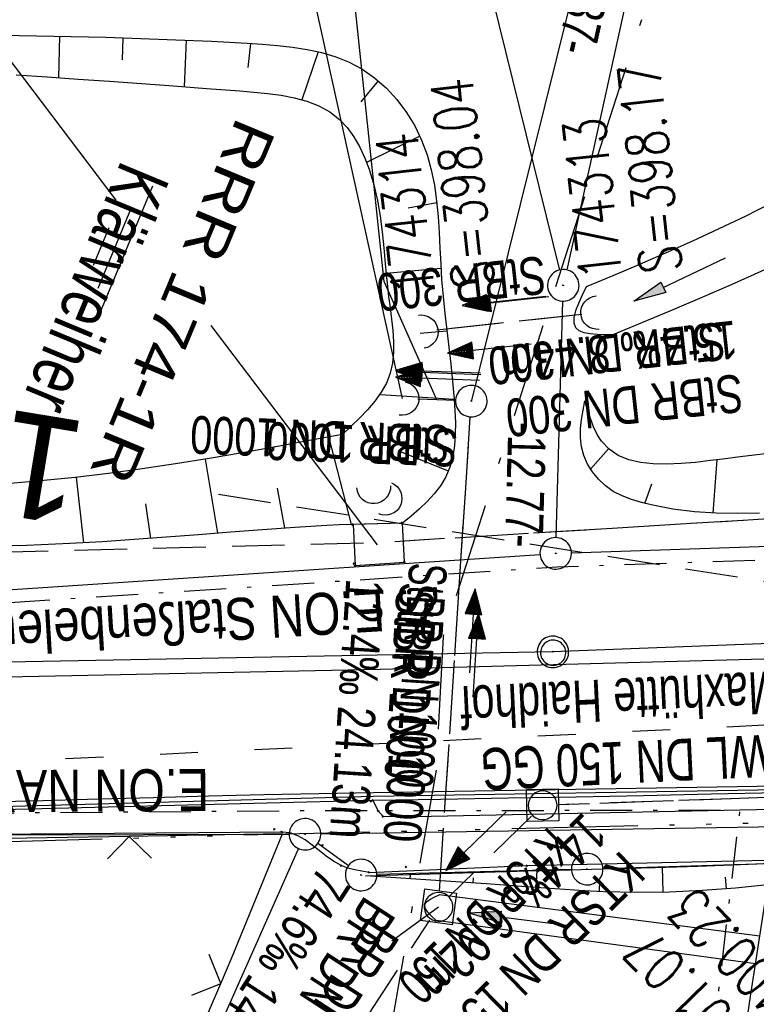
# Model space of a CAD drawing. Extents: x 508338 to 508887, y 451697 to 452490.
# Tile 10 of 37: x 508466 to 508501, y 451820 to 451867. Entities that reach past the tile are written whole.
import ezdxf
from ezdxf.enums import TextEntityAlignment as Align

# ---------------------------------------------------------------- set-up
doc = ezdxf.new("R2010")
doc.units = 0
doc.header["$LTSCALE"] = 10
doc.header["$MEASUREMENT"] = 0
for name, pattern in [('ACAD_ISO03W100', [30, 12, -18]), ('ACAD_ISO14W100', [25.5, 12, -3, 0.5, -3, 0.5, -3, 0.5, -3]), ('ACAD_ISO16W100', [73, 15, -6.5, 15, -6.5, 15, -7, 1, -7]), ('AUSGEZOGEN', [0]), ('LT00', [0]), ('LT01', [0.2, 0.1, -0.1]), ('LT08', [0.42, 0.2, -0.1, 0.02, -0.1]), ('LT12', [0.4, 0.3, -0.1]), ('LT17', [0.15, 0.1, -0.05]), ('STRICHLINIE2', [0.375, 0.25, -0.125])]:
    doc.linetypes.add(name, pattern=pattern)
doc.layers.get('0').update_dxf_attribs({"linetype": 'LT00'})
for name, color, linetype in [('--EK_FBR', 250, 'LT00'), ('--EK_Halt-Pfeil', 4, 'LT00'), ('--EK_Haltung', 7, 'STRICHLINIE2'), ('--EK_Haltung-Text', 140, 'LT00'), ('--EK_RRB', 181, 'LT00'), ('--EK_RRB_SYMB', 181, 'LT00'), ('--EK_Schacht-Text', 5, 'LT00'), ('--EK_ST-93-1', 30, 'LT17'), ('--EL_DFK_AB_L', 21, 'LT00'), ('--EL_DFK_AB_P', 7, 'LT00'), ('--EL_Halt-Pfeil', 4, 'LT00'), ('--EL_Haltung', 182, 'STRICHLINIE2'), ('--EL_Haltung-Text', 182, 'LT00'), ('--EL_RRB', 181, 'LT00'), ('ABSTAND', 8, 'LT00'), ('ABWASSERLTG', 24, 'LT00'), ('BAB-KABEL', 220, 'ACAD_ISO16W100'), ('DFK_AB_L', 21, 'LT00'), ('DFK_AB_P', 7, 'LT00'), ('DFK_BES-NAME', 255, 'LT00'), ('DFK_KATASTER', 250, 'LT00'), ('DFK_VERMPKT', 252, 'LT00'), ('DL', 182, 'LT12'), ('DL_PFEIL', 201, 'LT00'), ('DL_TEXT', 182, 'LT00'), ('PFEIL', 140, 'AUSGEZOGEN'), ('RRB_TEXT', 184, 'Continuous'), ('STROM_TEXT', 80, 'Continuous'), ('STROM_UNTER', 80, 'LT08'), ('STROM_UNTER_BELEUCHTUNG', 80, 'LT08'), ('TELEKOM', 210, 'ACAD_ISO14W100'), ('V120_AFBR_BAB', 250, 'LT00'), ('V120_BOESCH', 250, 'LT00'), ('V120_BOSCHUNG', 250, 'LT00'), ('V120_BR_KAPPE', 30, 'LT00'), ('V120_GEHWEG', 250, 'LT00'), ('V120_GRABEN', 250, 'LT00'), ('V120_H_BORD', 8, 'LT00'), ('V120_KA_MULD', 182, 'LT00'), ('V120_KA_PRUF', 182, 'LT00'), ('V120_MOENCH', 182, 'LT00'), ('V120_RINNE', 182, 'LT00'), ('V120_UK_DURCH', 182, 'LT00'), ('V120_Verdeckt', 253, 'LT00'), ('V120_ZAUN', 40, 'LT00'), ('WASSERLTG', 130, 'ACAD_ISO03W100'), ('WASSERLTG_TEXT', 130, 'Continuous')]:
    doc.layers.add(name, color=color, linetype=linetype)
doc.styles.add('Beschrift', font='ARIAL.TTF')
doc.styles.add('Haltungsbeschriftung', font='ARIAL.TTF', dxfattribs={"width": 0.75})
doc.styles.add('schachtbeschriftung', font='romans.shx', dxfattribs={"width": 0.75, "height": 2})
doc.styles.get("Standard").update_dxf_attribs({"font": 'ARIAL.TTF'})
doc.styles.add('UNIR-H', font='unir_h.shx', dxfattribs={"width": 0.8})
doc.styles.add('Versorgungsltg', font='ARIAL.TTF', dxfattribs={"width": 0.8, "height": 2})

# ---------------------------------------------------------------- blocks, each defined once
blk = doc.blocks.new('SYMB7010')
at = {"color": 0, "linetype": 'ByBlock'}
for points in [[(-0.031408, 0.499213), (-0.093728, 0.49134), (-0.15457, 0.475719), (-0.212975, 0.452595), (-0.268021, 0.422333), (-0.31884, 0.385411), (-0.36463, 0.342411), (-0.40467, 0.29401), (-0.438329, 0.240973), (-0.465074, 0.184136), (-0.484486, 0.124395), (-0.496256, 0.062692), (-0.5002, 0)], [(0.5002, 0), (0.496256, 0.062692), (0.484485, 0.124395), (0.465074, 0.184136), (0.438329, 0.240973), (0.40467, 0.29401), (0.36463, 0.342411), (0.31884, 0.385411), (0.268021, 0.422333), (0.212975, 0.452595), (0.15457, 0.475719), (0.093728, 0.49134), (0.031408, 0.499213), (-0.031408, 0.499213)], [(-0.5002, 0), (-0.496256, -0.062692), (-0.484486, -0.124395), (-0.465075, -0.184136), (-0.438329, -0.240973), (-0.404671, -0.29401), (-0.36463, -0.342411), (-0.31884, -0.385411), (-0.268021, -0.422333), (-0.212975, -0.452595), (-0.154571, -0.475719), (-0.093728, -0.49134), (-0.031408, -0.499213), (0.031408, -0.499213)], [(0.031408, -0.499213), (0.093728, -0.491341), (0.15457, -0.475719), (0.212975, -0.452595), (0.268021, -0.422333), (0.31884, -0.385411), (0.36463, -0.342411), (0.404671, -0.294011), (0.438329, -0.240974), (0.465075, -0.184136), (0.484486, -0.124395), (0.496256, -0.062692), (0.500201, 0)]]:
    blk.add_lwpolyline(points, dxfattribs=at)
blk = doc.blocks.new('SYMB0003')
at = {"color": 0, "linetype": 'ByBlock'}
for p, q in [((-0.015712, 0), (0.010166, 0.012015)), ((0, -0.021257), (-0.015712, 0)), ((0.010166, 0.012015), (0, -0.021257))]:
    blk.add_line(p, q, dxfattribs=at)
for points in [[(-0.031395, 0.499013), (-0.093691, 0.491144), (-0.154509, 0.475528), (-0.21289, 0.452414), (-0.267913, 0.422164), (-0.318712, 0.385257), (-0.364484, 0.342274), (-0.404509, 0.293893), (-0.438154, 0.240877), (-0.464888, 0.184062), (-0.484292, 0.124345), (-0.496058, 0.062667), (-0.5, 0)], [(0.5, 0), (0.496057, 0.062667), (0.484292, 0.124345), (0.464888, 0.184062), (0.438153, 0.240877), (0.404509, 0.293893), (0.364484, 0.342274), (0.318712, 0.385257), (0.267913, 0.422164), (0.21289, 0.452414), (0.154509, 0.475528), (0.093691, 0.491144), (0.031395, 0.499013), (-0.031395, 0.499013)], [(-0.5, 0), (-0.496058, -0.062667), (-0.484292, -0.124345), (-0.464888, -0.184062), (-0.438154, -0.240877), (-0.404509, -0.293893), (-0.364485, -0.342274), (-0.318712, -0.385257), (-0.267914, -0.422164), (-0.21289, -0.452414), (-0.154509, -0.475529), (-0.093691, -0.491144), (-0.031395, -0.499014), (0.031395, -0.499014)], [(0.031395, -0.499014), (0.093691, -0.491144), (0.154509, -0.475529), (0.21289, -0.452414), (0.267914, -0.422164), (0.318712, -0.385257), (0.364485, -0.342274), (0.404509, -0.293893), (0.438154, -0.240877), (0.464889, -0.184062), (0.484292, -0.124345), (0.496058, -0.062667), (0.5, 0)]]:
    blk.add_lwpolyline(points, dxfattribs=at)
blk = doc.blocks.new('SYMB0011')
at = {"color": 0, "linetype": 'ByBlock'}
for p, q in [((0.5, 0), (-0.5, 0)), ((0, 0.5), (0, -0.5))]:
    blk.add_line(p, q, dxfattribs=at)
blk = doc.blocks.new('SYMB0024')
at = {"color": 0, "linetype": 'ByBlock'}
for p, q in [((-0.5, 0.5), (0, 0)), ((0, 0), (0.5, 0.5))]:
    blk.add_line(p, q, dxfattribs=at)
blk = doc.blocks.new('Pfreil3')
at = {"layer": 'PFEIL'}
blk.add_hatch(color=256, dxfattribs=at).paths.add_polyline_path([(-1.549, 0.273), (-1.549, -0.273), (0, 0)])
for p, q in [((-1.549, 0), (-4.831, 0)), ((-1.549, -0.273), (-1.549, 0.273)), ((-1.549, 0.273), (0, 0)), ((0, 0), (-1.549, -0.273))]:
    blk.add_line(p, q, dxfattribs=at)
blk = doc.blocks.new('SYMB1107')
at = {"color": 0, "linetype": 'ByBlock'}
for points in [[(-0.2, 0), (-0.196157, 0.039018), (-0.184776, 0.076537), (-0.166294, 0.111114), (-0.141421, 0.141421), (-0.111114, 0.166294), (-0.076537, 0.184776), (-0.039018, 0.196157), (0, 0.2)], [(0, 0.2), (0.039018, 0.196157), (0.076537, 0.184776), (0.111114, 0.166294), (0.141421, 0.141421), (0.166294, 0.111114), (0.184776, 0.076537), (0.196157, 0.039018), (0.2, 0)]]:
    blk.add_lwpolyline(points, dxfattribs=at)
blk = doc.blocks.new('SYMB1210')
at = {"color": 0, "linetype": 'ByBlock'}
blk.add_line((0.018815, -0.179014), (0.055623, -0.17119), dxfattribs=at)
for points in [[(-0.2, -0.2), (-0.2, 0.2), (0.2, 0.2), (0.2, -0.2), (-0.2, -0.2)], [(0.018815, 0.179014), (-0.018815, 0.179014), (-0.055623, 0.17119), (-0.09, 0.155885), (-0.120444, 0.133766), (-0.145623, 0.105801), (-0.164438, 0.073213), (-0.176067, 0.037424), (-0.18, 0)], [(0.18, 0), (0.176067, 0.037424), (0.164438, 0.073213), (0.145623, 0.105801), (0.120444, 0.133766), (0.09, 0.155885), (0.055623, 0.17119), (0.018815, 0.179014)], [(-0.18, 0), (-0.176067, -0.037424), (-0.164438, -0.073213), (-0.145623, -0.105801), (-0.120444, -0.133766), (-0.09, -0.155885), (-0.055623, -0.17119), (-0.018815, -0.179014), (0.018815, -0.179014)], [(0.055623, -0.17119), (0.09, -0.155885), (0.120444, -0.133766), (0.145623, -0.105801), (0.164438, -0.073213), (0.176067, -0.037424), (0.18, 0)]]:
    blk.add_lwpolyline(points, dxfattribs=at)
blk = doc.blocks.new('WASSER2')
at = {"layer": '--EK_RRB_SYMB'}
for p, q in [((-0.3349, 0), (0.3349, 0)), ((-0.1913, -0.0543), (0.2151, -0.0543)), ((-0.071, -0.1164), (0.123, -0.1164))]:
    blk.add_line(p, q, dxfattribs=at)
blk = doc.blocks.new('SYMB0070')
at = {"color": 0, "linetype": 'ByBlock'}
for p, q in [((-0.5, 0), (0.2, 0)), ((0.5, 0), (0.2, 0.1)), ((0.2, 0.1), (0.2, 0)), ((0.468, 0), (0.21, 0.086)), ((0.21, 0.086), (0.21, -0.086)), ((0.21, -0.086), (0.468, 0)), ((0.22, -0.072), (0.437, 0)), ((0.23, -0.058), (0.405, 0)), ((0.24, -0.045), (0.374, 0)), ((0.342, 0), (0.25, 0.031)), ((0.25, 0.031), (0.25, -0.031)), ((0.25, -0.031), (0.342, 0)), ((0.26, -0.017), (0.31, 0)), ((0.27, -0.003), (0.279, 0))]:
    blk.add_line(p, q, dxfattribs=at)
for points in [[(0.2, 0), (0.2, -0.1), (0.5, 0)], [(0.437, 0), (0.22, 0.072), (0.22, -0.072)], [(0.405, 0), (0.23, 0.058), (0.23, -0.058)], [(0.374, 0), (0.24, 0.045), (0.24, -0.045)], [(0.31, 0), (0.26, 0.017), (0.26, -0.017)], [(0.279, 0), (0.27, 0.003), (0.27, -0.003)]]:
    blk.add_lwpolyline(points, dxfattribs=at)

msp = doc.modelspace()

# ---------------------------------------------------------------- linework, layer by layer
at = {"layer": '--EK_FBR'}
msp.add_lwpolyline([(508352.791, 451834.907), (508370.791, 451834.032), (508390.172, 451834.14), (508409.229, 451834.639), (508427.33, 451835.063), (508446.743, 451835.559), (508464.487, 451836.035), (508483.04, 451836.415), (508503.657, 451836.976), (508534.249, 451838.159), (508549.966, 451838.849), (508571.446, 451840.146), (508590.433, 451841.407), (508611.126, 451842.973), (508632.084, 451844.681), (508651.362, 451846.333), (508665.708, 451847.708)], dxfattribs=at)
at = {"layer": '--EK_Haltung'}
for p, q in [((508492.637, 451853.307), (508485.74, 451852.557)), ((508486.623, 451849.205), (508484.833, 451849.271)), ((508485.864, 451825.849), (508487.324, 451848.429)), ((508534.01, 451845.551), (508483.735, 451842.486)), ((508482.237, 451842.422), (508429.359, 451841.051)), ((508540.966, 451831.646), (508491.518, 451829.964)), ((508490.232, 451829.415), (508486.352, 451825.625)), ((508478.403, 451813.701), (508485.407, 451824.472))]:
    msp.add_line(p, q, dxfattribs=at)
at = {"layer": '--EK_Haltung-Text', "flags": 128}
msp.add_lwpolyline([(508485.728, 451849.238), (508483.226, 451854.866), (508480.088, 451884.72), (508480.247, 451889.629), (508467.145, 451890.437)], dxfattribs=at)
at = {"layer": '--EK_RRB'}
msp.add_lwpolyline([(508465.041, 451866.599), (508466.689, 451866.569), (508468.337, 451866.534), (508469.989, 451866.492), (508471.649, 451866.441), (508473.319, 451866.378), (508475.004, 451866.302), (508476.708, 451866.208), (508477.43, 451866.162), (508478.15, 451866.104), (508478.864, 451866.024), (508479.568, 451865.914), (508480.255, 451865.764), (508480.921, 451865.566), (508481.562, 451865.31), (508482.171, 451864.987), (508482.773, 451864.569), (508483.331, 451864.078), (508483.838, 451863.525), (508484.291, 451862.92), (508484.683, 451862.275), (508485.009, 451861.601), (508485.271, 451860.899), (508485.47, 451860.181), (508485.617, 451859.45), (508485.721, 451858.709), (508485.794, 451857.962), (508485.844, 451857.21), (508485.883, 451856.458), (508485.919, 451855.708), (508485.963, 451854.963), (508486.029, 451854.153), (508486.111, 451853.349), (508486.203, 451852.547), (508486.3, 451851.741), (508486.395, 451850.929), (508486.483, 451850.106), (508486.558, 451849.267), (508486.596, 451848.713), (508486.618, 451848.157), (508486.613, 451847.605), (508486.574, 451847.063), (508486.491, 451846.539), (508486.356, 451846.037), (508486.159, 451845.565), (508485.912, 451845.151), (508485.613, 451844.764), (508485.273, 451844.397), (508484.901, 451844.047), (508484.508, 451843.707), (508484.105, 451843.372), (508481.674, 451843.311), (508481.088, 451843.281), (508480.501, 451843.25), (508478.972, 451843.157), (508477.443, 451843.05), (508475.915, 451842.935), (508474.387, 451842.817), (508472.859, 451842.699), (508471.33, 451842.586), (508469.802, 451842.484), (508468.273, 451842.397), (508466.217, 451842.309), (508464.16, 451842.253)], dxfattribs=at)
at = {"layer": '--EK_Schacht-Text', "flags": 128}
for points in [[(508461.875, 451888.549), (508462.593, 451869.138), (508470.465, 451858.74)], [(508479.687, 451882.332), (508479.18, 451871.53), (508484.083, 451849.301)], [(508493.066, 451881.419), (508492.6, 451870.25), (508487.382, 451849.199)], [(508474.978, 451852.78), (508482.888, 451842.332)], [(508483.587, 451823.482), (508485.816, 451825.101)]]:
    msp.add_lwpolyline(points, dxfattribs=at)
at = {"layer": '--EK_ST-93-1', "ltscale": 2.5}
msp.add_line((508518.556, 451837.84), (508474.575, 451844.849), dxfattribs=at)
at = {"layer": '--EL_DFK_AB_L'}
for p, q in [((508496.619, 451876.778), (508491.912, 451855.421)), ((508488.1, 451869.501), (508491.571, 451855.417)), ((508491.412, 451842.679), (508491.729, 451853.939)), ((508492.14, 451841.954), (508539.641, 451843.575)), ((508455.609, 451839.549), (508490.642, 451841.88)), ((508467.195, 451800.974), (508479.156, 451827.873)), ((508481.524, 451827.06), (508480.067, 451828.119)), ((508514.831, 451827.528), (508493.64, 451826.92)), ((508492.141, 451826.879), (508482.88, 451826.64))]:
    msp.add_line(p, q, dxfattribs=at)
at = {"layer": '--EL_Haltung'}
for p, q in [((508492.637, 451853.307), (508485.74, 451852.557)), ((508486.623, 451849.205), (508484.833, 451849.271)), ((508485.864, 451825.849), (508487.324, 451848.429)), ((508534.01, 451845.551), (508483.735, 451842.486)), ((508482.237, 451842.422), (508429.359, 451841.051)), ((508540.966, 451831.646), (508491.518, 451829.964)), ((508490.232, 451829.415), (508486.352, 451825.625)), ((508478.403, 451813.701), (508485.407, 451824.472))]:
    msp.add_line(p, q, dxfattribs=at)
at = {"layer": '--EL_RRB'}
msp.add_lwpolyline([(508465.041, 451866.599), (508466.689, 451866.569), (508468.337, 451866.534), (508469.989, 451866.492), (508471.649, 451866.441), (508473.319, 451866.378), (508475.004, 451866.302), (508476.708, 451866.208), (508477.43, 451866.162), (508478.15, 451866.104), (508478.864, 451866.024), (508479.568, 451865.914), (508480.255, 451865.764), (508480.921, 451865.566), (508481.562, 451865.31), (508482.171, 451864.987), (508482.773, 451864.569), (508483.331, 451864.078), (508483.838, 451863.525), (508484.291, 451862.92), (508484.683, 451862.275), (508485.009, 451861.601), (508485.271, 451860.899), (508485.47, 451860.181), (508485.617, 451859.45), (508485.721, 451858.709), (508485.794, 451857.962), (508485.844, 451857.21), (508485.883, 451856.458), (508485.919, 451855.708), (508485.963, 451854.963), (508486.029, 451854.153), (508486.111, 451853.349), (508486.203, 451852.547), (508486.3, 451851.741), (508486.395, 451850.929), (508486.483, 451850.106), (508486.558, 451849.267), (508486.596, 451848.713), (508486.618, 451848.157), (508486.613, 451847.605), (508486.574, 451847.063), (508486.491, 451846.539), (508486.356, 451846.037), (508486.159, 451845.565), (508485.912, 451845.151), (508485.613, 451844.764), (508485.273, 451844.397), (508484.901, 451844.047), (508484.508, 451843.707), (508484.105, 451843.372), (508481.674, 451843.311), (508481.088, 451843.281), (508480.501, 451843.25), (508478.972, 451843.157), (508477.443, 451843.05), (508475.915, 451842.935), (508474.387, 451842.817), (508472.859, 451842.699), (508471.33, 451842.586), (508469.802, 451842.484), (508468.273, 451842.397), (508466.217, 451842.309), (508464.16, 451842.253)], dxfattribs=at)
at = {"layer": 'ABWASSERLTG', "flags": 128}
msp.add_lwpolyline([(508666.144, 451848.755), (508641.42, 451846.316), (508590.857, 451842.233), (508541.644, 451839.179), (508491.257, 451837.24), (508441.879, 451836.313), (508411.585, 451833.702), (508382.016, 451833.413), (508349.293, 451834.219)], dxfattribs=at)
at = {"layer": 'BAB-KABEL', "ltscale": 0.03, "flags": 128}
msp.add_lwpolyline([(508761.28, 452432.606), (508758.419, 452428.428), (508739.68, 452403.76), (508729.292, 452388.818), (508718.54, 452373.233), (508703.599, 452351.252), (508691.191, 452332.568), (508683.269, 452321.197), (508665.145, 452295.518), (508650.311, 452273.797), (508640.27, 452255.934), (508627.098, 452232.209), (508605.23, 452190.541), (508599.472, 452179.579), (508592.749, 452167.391), (508583.651, 452148.788), (508573.765, 452130.582), (508563.425, 452108.449), (508560.447, 452102.665), (508549.765, 452082.181), (508542.414, 452068.716), (508539.087, 452057.314), (508533.483, 452037.156), (508524.028, 452005.818), (508520.877, 451993.356), (508518.427, 451976.743), (508515.272, 451953.251), (508513.346, 451942.584), (508511.857, 451935.865), (508509.56, 451928.87), (508504.088, 451903.888), (508497.962, 451875.101), (508486.027, 451837.964), (508485.698, 451831.624), (508478.836, 451792.344), (508487.53, 451759.381), (508487.306, 451756.485), (508479.92, 451748.176)], dxfattribs=at)
at = {"layer": 'DFK_AB_L'}
for p, q in [((508496.619, 451876.778), (508491.912, 451855.421)), ((508488.1, 451869.501), (508491.571, 451855.417)), ((508491.412, 451842.679), (508491.729, 451853.939)), ((508492.14, 451841.954), (508539.641, 451843.575)), ((508455.609, 451839.549), (508490.642, 451841.88)), ((508467.195, 451800.974), (508479.156, 451827.873)), ((508481.524, 451827.06), (508480.067, 451828.119)), ((508514.831, 451827.528), (508493.64, 451826.92)), ((508492.141, 451826.879), (508482.88, 451826.64))]:
    msp.add_line(p, q, dxfattribs=at)
at = {"layer": 'DFK_KATASTER'}
for p, q in [((508547.8, 451829.638), (508480.21, 451828.57)), ((508442.99, 451828.491), (508478.71, 451828.559))]:
    msp.add_line(p, q, dxfattribs=at)
at = {"layer": 'DL'}
for p, q in [((508492.637, 451853.307), (508485.74, 451852.557)), ((508486.623, 451849.205), (508484.833, 451849.271)), ((508485.864, 451825.849), (508487.324, 451848.429)), ((508534.01, 451845.551), (508483.735, 451842.486)), ((508540.966, 451831.646), (508491.518, 451829.964))]:
    msp.add_line(p, q, dxfattribs=at)
at = {"layer": 'STROM_UNTER', "flags": 128}
msp.add_lwpolyline([(508495.869, 451793.082), (508496.389, 451797.75), (508500.164, 451829.693), (508478.945, 451829.667), (508443.429, 451829.4), (508414.668, 451828.849), (508391.138, 451828.532), (508368.156, 451828.139), (508357.756, 451827.504), (508352.61, 451826.08), (508349.681, 451825.289), (508349.364, 451823.865), (508345.802, 451815.64), (508342.61, 451805.253)], dxfattribs=at)
at = {"layer": 'STROM_UNTER_BELEUCHTUNG', "flags": 128}
msp.add_lwpolyline([(508423.354, 451838.704), (508454.92, 451838.851), (508465.417, 451839.59), (508491.466, 451841.287), (508511.149, 451841.951), (508556.579, 451843.581), (508606.312, 451846.319), (508632.276, 451847.801)], dxfattribs=at)
at = {"layer": 'TELEKOM', "ltscale": 0.05, "flags": 128}
msp.add_lwpolyline([(508660.879, 451836.091), (508649.771, 451835.222), (508621.537, 451833.47), (508550.363, 451830.734), (508518.533, 451829.578), (508500.545, 451829.077), (508475.989, 451828.498), (508444.041, 451827.59), (508443.71, 451829.077), (508409.949, 451828.497), (508384.793, 451828.082), (508366.814, 451827.67), (508356.153, 451825.865), (508344.754, 451823.302)], dxfattribs=at)
at = {"layer": 'V120_AFBR_BAB'}
for points in [[(508352.791, 451834.907), (508370.791, 451834.032), (508390.172, 451834.14), (508409.229, 451834.639), (508427.33, 451835.063), (508446.743, 451835.559), (508464.487, 451836.035), (508483.04, 451836.415), (508503.657, 451836.976), (508534.249, 451838.159), (508549.966, 451838.849), (508571.446, 451840.146), (508590.433, 451841.407), (508611.126, 451842.973), (508632.084, 451844.681), (508651.362, 451846.333), (508665.708, 451847.708)], [(508464.384, 451830.095), (508467.006, 451830.166), (508469.629, 451830.239), (508472.251, 451830.312), (508474.873, 451830.381), (508477.496, 451830.446), (508480.118, 451830.504), (508482.741, 451830.552), (508501.945, 451830.863), (508533.453, 451831.963), (508550.207, 451832.918), (508572.002, 451834.283), (508590.587, 451835.58), (508611.255, 451837.09), (508632.714, 451838.766), (508651.804, 451840.442), (508663.156, 451841.568)]]:
    msp.add_lwpolyline(points, dxfattribs=at)
at = {"layer": 'V120_BOESCH'}
for points in [[(508465.041, 451866.599), (508466.689, 451866.569), (508468.337, 451866.534), (508469.989, 451866.492), (508471.649, 451866.441), (508473.319, 451866.378), (508475.004, 451866.302), (508476.708, 451866.208), (508477.43, 451866.162), (508478.15, 451866.104), (508478.864, 451866.024), (508479.568, 451865.914), (508480.255, 451865.764), (508480.921, 451865.566), (508481.562, 451865.31), (508482.171, 451864.987), (508482.773, 451864.569), (508483.331, 451864.078), (508483.838, 451863.525), (508484.291, 451862.92), (508484.683, 451862.275), (508485.009, 451861.601), (508485.271, 451860.899), (508485.47, 451860.181), (508485.617, 451859.45), (508485.721, 451858.709), (508485.794, 451857.962), (508485.844, 451857.21), (508485.883, 451856.458), (508485.919, 451855.708), (508485.963, 451854.963), (508486.029, 451854.153), (508486.111, 451853.349), (508486.203, 451852.547), (508486.3, 451851.741), (508486.395, 451850.929), (508486.483, 451850.106), (508486.558, 451849.267), (508486.596, 451848.713), (508486.618, 451848.157), (508486.613, 451847.605), (508486.574, 451847.063), (508486.491, 451846.539), (508486.356, 451846.037), (508486.159, 451845.565), (508485.912, 451845.151), (508485.613, 451844.764), (508485.273, 451844.397), (508484.901, 451844.047), (508484.508, 451843.707), (508484.105, 451843.372)], [(508465.711, 451864.699), (508467.186, 451864.605), (508468.668, 451864.506), (508470.162, 451864.402), (508471.673, 451864.293), (508473.207, 451864.18), (508474.768, 451864.061), (508476.362, 451863.938), (508477.021, 451863.884), (508477.678, 451863.819), (508478.325, 451863.732), (508478.952, 451863.612), (508479.552, 451863.448), (508480.116, 451863.23), (508480.635, 451862.947), (508481.102, 451862.588), (508481.47, 451862.196), (508481.792, 451861.748), (508482.071, 451861.259), (508482.309, 451860.741), (508482.51, 451860.209), (508482.734, 451859.469), (508482.903, 451858.728), (508483.03, 451857.983), (508483.127, 451857.233), (508483.204, 451856.477), (508483.273, 451855.714), (508483.347, 451854.941), (508483.436, 451854.158), (508483.508, 451853.618), (508483.581, 451853.076), (508483.642, 451852.537), (508483.678, 451852.006), (508483.677, 451851.487), (508483.627, 451850.984), (508483.515, 451850.501), (508483.331, 451850.038), (508483.082, 451849.597), (508482.779, 451849.174), (508482.433, 451848.766), (508482.055, 451848.368), (508481.656, 451847.978), (508481.245, 451847.591)], [(508501.087, 451843.848), (508500.055, 451843.824), (508499.024, 451843.843), (508497.995, 451843.912), (508496.965, 451844.039), (508495.937, 451844.232), (508495.465, 451844.347), (508495.001, 451844.487), (508494.553, 451844.662), (508494.13, 451844.882), (508493.739, 451845.156), (508493.42, 451845.458), (508493.141, 451845.803), (508492.909, 451846.182), (508492.732, 451846.585), (508492.617, 451847.003), (508492.565, 451847.433), (508492.571, 451847.868), (508492.618, 451848.307), (508492.693, 451848.747), (508492.783, 451849.189)], [(508504.826, 451846.923), (508503.994, 451846.879), (508502.764, 451846.792), (508501.492, 451846.676), (508500.172, 451846.525), (508499.467, 451846.434), (508498.757, 451846.342), (508498.049, 451846.261), (508497.354, 451846.201), (508496.68, 451846.173), (508496.035, 451846.187), (508495.429, 451846.254), (508494.87, 451846.386), (508494.368, 451846.591), (508493.931, 451846.882), (508493.568, 451847.268), (508493.364, 451847.592), (508493.191, 451847.956), (508493.042, 451848.35), (508492.909, 451848.764), (508492.783, 451849.189)], [(508481.245, 451847.591), (508479.658, 451847.296), (508478.071, 451847.004), (508476.483, 451846.72), (508474.894, 451846.447), (508473.304, 451846.19), (508471.711, 451845.95), (508470.116, 451845.734), (508468.519, 451845.543), (508466.694, 451845.361), (508464.866, 451845.213), (508463.035, 451845.096), (508461.201, 451845.004), (508459.365, 451844.934), (508457.527, 451844.881), (508455.688, 451844.841), (508453.848, 451844.81), (508452.008, 451844.783), (508430.797, 451843.899)], [(508481.674, 451843.311), (508481.088, 451843.281), (508480.501, 451843.25), (508478.972, 451843.157), (508477.443, 451843.05), (508475.915, 451842.935), (508474.387, 451842.817), (508472.859, 451842.699), (508471.33, 451842.586), (508469.802, 451842.484), (508468.273, 451842.397), (508466.217, 451842.309), (508464.16, 451842.253), (508462.101, 451842.223), (508460.042, 451842.215), (508457.982, 451842.225), (508455.922, 451842.249), (508453.861, 451842.281), (508451.8, 451842.318), (508431.25, 451841.355)], [(508482.344, 451826.579), (508484.914, 451826.662), (508487.484, 451826.743), (508490.054, 451826.818), (508492.079, 451826.873), (508494.104, 451826.926), (508496.129, 451826.981), (508498.154, 451827.043), (508500.179, 451827.115), (508501.632, 451827.177)], [(508501.474, 451826.149), (508499.941, 451825.993), (508498.37, 451825.877), (508496.799, 451825.809), (508495.229, 451825.79), (508493.659, 451825.823), (508492.742, 451825.867), (508491.824, 451825.924), (508490.907, 451825.99), (508489.99, 451826.058), (508488.078, 451826.197), (508486.167, 451826.328), (508484.255, 451826.455), (508482.344, 451826.579)]]:
    msp.add_lwpolyline(points, dxfattribs=at)
at = {"layer": 'V120_BOSCHUNG'}
for p, q in [((508467.781, 451866.547), (508467.739, 451864.569)), ((508470.792, 451866.469), (508470.757, 451865.416)), ((508473.802, 451866.358), (508473.704, 451864.143)), ((508476.867, 451866.199), (508476.746, 451865.058)), ((508480.083, 451865.806), (508479.308, 451863.52)), ((508482.944, 451864.429), (508482.11, 451863.423)), ((508484.93, 451861.78), (508482.393, 451860.53)), ((508485.732, 451858.616), (508484.373, 451858.359)), ((508485.931, 451855.486), (508483.318, 451855.256)), ((508486.209, 451852.499), (508484.933, 451852.393)), ((508486.559, 451849.249), (508483.046, 451849.47)), ((508480.593, 451847.435), (508481.663, 451843.311)), ((508486.281, 451845.837), (508483.886, 451846.809)), ((508493.052, 451845.937), (508493.908, 451846.902)), ((508474.713, 451846.417), (508475.302, 451842.888)), ((508498.879, 451843.85), (508499.072, 451846.382)), ((508468.571, 451845.549), (508468.917, 451842.432)), ((508495.638, 451844.302), (508495.969, 451845.239)), ((508478.137, 451845.039), (508478.485, 451843.124)), ((508471.878, 451844.292), (508472.112, 451842.643)), ((508496.496, 451825.802), (508496.472, 451826.991)), ((508484.472, 451826.44), (508484.486, 451826.648)), ((508487.465, 451826.239), (508487.482, 451826.491)), ((508490.46, 451826.023), (508490.51, 451826.831)), ((508499.521, 451825.958), (508499.477, 451826.523)), ((508493.471, 451825.831), (508493.488, 451826.37))]:
    msp.add_line(p, q, dxfattribs=at)
at = {"layer": 'V120_BR_KAPPE'}
msp.add_lwpolyline([(508499.982, 451816.225), (508500.665, 451820.841), (508501.588, 451826.895), (508502.54, 451832.944), (508503.519, 451838.988), (508504.525, 451845.029), (508505.36, 451849.924), (508506.212, 451854.817), (508507.084, 451859.706), (508507.975, 451864.591), (508508.889, 451869.472), (508509.85, 451874.477), (508510.833, 451879.477), (508511.837, 451884.473), (508512.859, 451889.466), (508513.899, 451894.455)], dxfattribs=at)
at = {"layer": 'V120_GEHWEG'}
for points in [[(508533.198, 451830.851), (508501.722, 451829.732), (508484.687, 451829.387), (508483.172, 451829.403), (508482.947, 451829.667), (508482.71, 451830.16)], [(508482.513, 451826.747), (508482.169, 451826.8), (508481.83, 451826.865), (508481.497, 451826.953), (508481.177, 451827.077), (508480.819, 451827.276), (508480.475, 451827.518), (508480.14, 451827.782), (508479.806, 451828.046), (508479.469, 451828.288), (508479.12, 451828.486), (508478.754, 451828.62), (508478.364, 451828.667), (508464.408, 451828.545), (508446.344, 451828.125), (508443.586, 451828.04), (508443.586, 451828.176), (508442.353, 451828.141)], [(508482.513, 451826.747), (508490.033, 451827.065), (508502.155, 451827.344)]]:
    msp.add_lwpolyline(points, dxfattribs=at)
at = {"layer": 'V120_GRABEN'}
for points in [[(508492.863, 451854.626), (508494.128, 451855.161), (508495.392, 451855.7), (508496.654, 451856.248), (508497.913, 451856.809), (508499.168, 451857.387), (508500.417, 451857.987), (508501.66, 451858.614), (508502.896, 451859.27), (508504.124, 451859.961), (508504.774, 451860.343), (508505.423, 451860.728), (508506.074, 451861.107), (508506.729, 451861.471), (508507.389, 451861.813), (508507.476, 451861.852)], [(508506.715, 451858.057), (508506.715, 451858.057), (508506.017, 451857.699), (508505.319, 451857.341), (508503.932, 451856.65), (508502.54, 451855.985), (508501.143, 451855.342), (508499.742, 451854.718), (508498.337, 451854.109), (508496.931, 451853.512), (508495.522, 451852.921), (508494.113, 451852.335)], [(508494.113, 451852.335), (508493.734, 451852.336), (508493.37, 451852.346), (508493.034, 451852.374), (508492.742, 451852.43), (508492.508, 451852.522), (508492.347, 451852.661), (508492.263, 451852.881), (508492.272, 451853.159), (508492.355, 451853.485), (508492.493, 451853.845), (508492.669, 451854.23), (508492.863, 451854.626)], [(508485.695, 451824.448), (508485.482, 451824.653), (508485.302, 451824.852), (508485.186, 451825.04), (508485.166, 451825.21), (508485.247, 451825.342), (508485.404, 451825.461), (508485.611, 451825.57), (508485.843, 451825.675)], [(508501.106, 451823.708), (508485.843, 451825.675)], [(508500.902, 451822.398), (508485.695, 451824.448)]]:
    msp.add_lwpolyline(points, dxfattribs=at)
at = {"layer": 'V120_H_BORD'}
for points in [[(508550.197, 451832.559), (508546.843, 451832.382), (508543.488, 451832.206), (508540.134, 451832.032), (508536.779, 451831.863), (508533.424, 451831.7), (508528.189, 451831.458), (508522.953, 451831.234), (508517.717, 451831.028), (508512.48, 451830.843), (508507.242, 451830.678), (508502.004, 451830.536), (508498.788, 451830.46), (508495.573, 451830.391), (508492.357, 451830.328), (508489.142, 451830.27), (508485.926, 451830.214), (508482.71, 451830.16)], [(508482.71, 451830.16), (508464.402, 451829.703), (508446.362, 451829.273), (508427.03, 451828.819), (508409.071, 451828.417), (508390.245, 451828.007), (508370.296, 451827.892), (508358.449, 451828.153)]]:
    msp.add_lwpolyline(points, dxfattribs=at)
at = {"layer": 'V120_MOENCH'}
msp.add_lwpolyline([(508481.747, 451843.308), (508481.854, 451841.351), (508484.197, 451841.518), (508484.105, 451843.372), (508481.747, 451843.308)], dxfattribs=at)
at = {"layer": 'V120_RINNE'}
msp.add_lwpolyline([(508358.413, 451828.358), (508370.345, 451828.059), (508390.281, 451828.16), (508409.012, 451828.567), (508427.091, 451828.989), (508446.345, 451829.391), (508464.414, 451829.872), (508482.712, 451830.37), (508501.982, 451830.697), (508533.437, 451831.814), (508550.203, 451832.71), (508572.038, 451834.05), (508590.643, 451835.34), (508611.267, 451836.876), (508632.742, 451838.584), (508651.818, 451840.206), (508663.053, 451841.319)], dxfattribs=at)
at = {"layer": 'V120_Verdeckt', "linetype": 'LT01', "flags": 128}
msp.add_lwpolyline([(508530.112, 451817.993), (508525.382, 451818.758), (508508.028, 451821.438), (508500.902, 451822.398)], dxfattribs=at)
at = {"layer": 'V120_ZAUN'}
msp.add_line((508469.557, 451807.669), (508475.455, 451821.461), dxfattribs=at)
for points in [[(508471.095, 451828.454), (508460.358, 451828.271), (508456.097, 451828.19)], [(508475.455, 451821.461), (508475.998, 451822.73), (508478.393, 451828.578), (508471.095, 451828.454)]]:
    msp.add_lwpolyline(points, dxfattribs=at)
at = {"layer": 'WASSERLTG', "ltscale": 0.015, "flags": 128}
msp.add_lwpolyline([(508663.144, 451841.539), (508423.077, 451829.979), (508371.079, 451827.796), (508355.9, 451826.929), (508346.118, 451826.581)], dxfattribs=at)

# ---------------------------------------------------------------- block references
at = {"layer": '--EK_Halt-Pfeil', "yscale": 4, "zscale": 4}
for p, xscale, rotation in [((508489.08, 451853.927), 4.000000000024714, 186.2040099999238), ((508485.834, 451850.504), 4.000000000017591, 177.8620599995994), ((508487.592, 451837.073), 4.00000000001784, 86.30109000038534), ((508487.594, 451828.236), 3.999999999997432, 224.3272099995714)]:
    msp.add_blockref('SYMB0070', p, dxfattribs=dict(at, xscale=xscale, rotation=rotation))
at = {"layer": '--EK_RRB_SYMB', "xscale": 10.00000000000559, "yscale": 9.999999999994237, "zscale": 10, "rotation": 247.4209677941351}
msp.add_blockref('WASSER2', (508470.923, 451856.316), dxfattribs=at)
at = {"layer": '--EL_DFK_AB_P', "xscale": 1.500000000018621, "yscale": 1.5, "zscale": 1.5, "rotation": 264.7377099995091}
for p in [(508491.75, 451854.688), (508491.39, 451841.928), (508479.46, 451828.56), (508482.13, 451826.619), (508492.89, 451826.9)]:
    msp.add_blockref('SYMB0003', p, dxfattribs=at)
at = {"layer": '--EL_Halt-Pfeil', "yscale": 4, "zscale": 4}
for p, xscale, rotation in [((508488.929, 451853.938), 4.000000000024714, 186.2040099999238), ((508485.813, 451850.579), 4.000000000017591, 177.8620599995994), ((508487.592, 451837.073), 4.000000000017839, 86.30109000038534), ((508487.594, 451828.236), 3.999999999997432, 224.3272099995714)]:
    msp.add_blockref('SYMB0070', p, dxfattribs=dict(at, xscale=xscale, rotation=rotation))
at = {"layer": 'DFK_AB_P', "xscale": 1.500000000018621, "yscale": 1.5, "zscale": 1.5, "rotation": 264.7377099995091}
for p in [(508491.75, 451854.688), (508491.39, 451841.928), (508479.46, 451828.56), (508482.13, 451826.619), (508492.89, 451826.9)]:
    msp.add_blockref('SYMB0003', p, dxfattribs=at)
at = {"layer": 'DFK_VERMPKT', "xscale": 1.200000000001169, "yscale": 1.200000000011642, "zscale": 1.2, "rotation": 264.7377100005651}
msp.add_blockref('SYMB7010', (508491.27, 451837.199), dxfattribs=at)
at = {"layer": 'DL_PFEIL', "yscale": 4, "zscale": 4}
for p, xscale, rotation in [((508488.237, 451851.676), 4.000000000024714, 186.2040099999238), ((508485.765, 451850.238), 4.000000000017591, 177.8620599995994), ((508487.431, 451838.238), 4.000000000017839, 86.30109000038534)]:
    msp.add_blockref('SYMB0070', p, dxfattribs=dict(at, xscale=xscale, rotation=rotation))
at = {"layer": 'PFEIL'}
for p, rotation in [((508495.108, 451853.927), 205.3959628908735), ((508487.225, 451824.823), 172.8799065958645)]:
    msp.add_blockref('Pfreil3', p, dxfattribs=dict(at, rotation=rotation))
at = {"layer": 'V120_GEHWEG', "xscale": 0.1, "yscale": 0.1, "zscale": 0.1, "rotation": 247.428}
for p in [(508482.705, 451830.174), (508482.597, 451830.13), (508482.947, 451829.667), (508483.172, 451829.403), (508484.687, 451829.387), (508478.003, 451828.802), (508478.364, 451828.667), (508480.3, 451828.041), (508481.177, 451827.077), (508484.265, 451827), (508490.033, 451827.065), (508482.513, 451826.747)]:
    msp.add_blockref('SYMB0011', p, dxfattribs=at)
at = {"layer": 'V120_KA_MULD', "zscale": 3.8}
for p, xscale, yscale, rotation in [((508490.769, 451829.94), 3.80000000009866, 3.799999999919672, 1.160651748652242), ((508485.816, 451825.101), 3.799999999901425, 3.799999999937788, 352.3254738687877)]:
    msp.add_blockref('SYMB1210', p, dxfattribs=dict(at, xscale=xscale, yscale=yscale, rotation=rotation))
at = {"layer": 'V120_KA_PRUF', "xscale": 1.5, "yscale": 1.5, "zscale": 1.5, "rotation": 247.428}
msp.add_blockref('SYMB0003', (508487.373, 451849.177), dxfattribs=at)
at = {"layer": 'V120_KA_PRUF', "color": 185, "xscale": 1.5, "yscale": 1.5, "zscale": 1.5, "rotation": 247.428}
msp.add_blockref('SYMB0003', (508491.257, 451837.24), dxfattribs=at)
at = {"layer": 'V120_MOENCH', "xscale": 0.1, "yscale": 0.1, "zscale": 0.1, "rotation": 247.428}
for p in [(508481.726, 451843.305), (508481.747, 451843.308), (508484.084, 451843.379), (508484.105, 451843.372), (508481.795, 451841.449), (508484.197, 451841.518), (508481.854, 451841.351)]:
    msp.add_blockref('SYMB0011', p, dxfattribs=at)
at = {"layer": 'V120_UK_DURCH', "zscale": 4}
for p, xscale, yscale, rotation in [((508493.382, 451853.389), 3.999999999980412, 4.000000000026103, 95), ((508484.995, 451852.477), 4.000000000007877, 4.00000000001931, 280), ((508484.083, 451849.301), 4, 4, 260)]:
    msp.add_blockref('SYMB1107', p, dxfattribs=dict(at, xscale=xscale, yscale=yscale, rotation=rotation))
at = {"layer": 'V120_UK_DURCH', "color": 186, "zscale": 4}
for p, xscale, yscale, rotation in [((508483.275, 451844.544), 4, 4, 247.428), ((508482.728, 451845.098), 4.000000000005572, 4.000000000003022, 183.6697263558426)]:
    msp.add_blockref('SYMB1107', p, dxfattribs=dict(at, xscale=xscale, yscale=yscale, rotation=rotation))
at = {"layer": 'V120_ZAUN', "xscale": 2.1, "yscale": 2.1, "zscale": 2.1}
for p, rotation in [((508471.095, 451828.454), 180.97328), ((508475.455, 451821.461), 66.84747)]:
    msp.add_blockref('SYMB0024', p, dxfattribs=dict(at, rotation=rotation))

# ---------------------------------------------------------------- texts
at = {"layer": '--EK_Haltung-Text', "style": 'Haltungsbeschriftung', "width": 0.75}
for s, rotation, p in [('15.4‰ 8.44m', -173.796, (508499.919, 451853.016)), ('StBR DN 300', -173.796, (508500.195, 451850.472)), ('12.4‰ 24.13m', -93.6989, (508481.428, 451840.754)), ('StBR DN 1000', -93.6989, (508483.983, 451840.589)), ('14.4‰ 6.92m', -135.6728, (508492.712, 451829.672)), ('KTSR DN 150', -135.6728, (508494.501, 451827.842)), ('74.6‰ 14.35m', -123.0332, (508480.177, 451827.093)), ('BR DN 600', -123.0332, (508482.323, 451825.697))]:
    msp.add_text(s, height=1.8, rotation=rotation, dxfattribs=at).set_placement(p)
at = {"layer": '--EK_Schacht-Text', "style": 'schachtbeschriftung', "width": 0.75}
for s, rotation, p in [('S=398.17', -263.796, (508497.409, 451855.398)), ('S=398.04', -263.785, (508488.492, 451854.689)), ('174313', -263.796, (508494.546, 451855.086)), ('174314', -263.785, (508485.629, 451854.378)), ('S=400.23', -225.6728, (508505.025, 451818.991)), ('D=401.07', -225.6728, (508502.964, 451816.979))]:
    msp.add_text(s, height=2, rotation=rotation, dxfattribs=at).set_placement(p)
at = {"layer": '--EK_ST-93-1', "style": 'Beschrift'}
msp.add_text('174,600', height=5, rotation=-189.3574, dxfattribs=at).set_placement((508468.811, 451845.689), align=Align.MIDDLE_LEFT)
at = {"layer": '--EL_Haltung-Text', "style": 'Haltungsbeschriftung'}
for s, rotation, width, p in [('StBR DN 300', -173.796, 0.75, (508499.358, 451852.946)), ('StBR DN 1000', -182.1379, 0.75, (508486.398, 451848.021)), ('StBR DN 1000', -93.6989, 0.65, (508484.43, 451841.517)), ('KTSR DN 150', 225.1725, 0.65, (508491.066, 451828.969)), ('BR DN 600', -123.0332, 0.75, (508482.506, 451824.657))]:
    msp.add_text(s, height=1.8, rotation=rotation, dxfattribs=dict(at, width=width)).set_placement(p)
at = {"layer": 'ABSTAND', "width": 0.75}
for s, rotation, p in [(' -23.37-', -102.429, (508492.852, 451872.236)), (' -12.77-', -91.6159, (508489.153, 451848.728))]:
    msp.add_text(s, height=1.8, rotation=rotation, dxfattribs=at).set_placement(p)
at = {"layer": 'DFK_BES-NAME', "width": 0.75}
msp.add_text('Klärweiher', height=2.5, rotation=247.428, dxfattribs=at).set_placement((508470.74, 451860.706))
at = {"layer": 'DL_TEXT', "style": 'Haltungsbeschriftung', "width": 0.75}
for s, rotation, p in [('StBR 300', -173.796, (508490.816, 451856.092)), ('StBR 1000', -182.1379, (508486.764, 451847.847)), ('StBR 1000', -93.6989, (508483.826, 451840.294))]:
    msp.add_text(s, height=1.8, rotation=rotation, dxfattribs=at).set_placement(p)
at = {"layer": 'RRB_TEXT', "insert": (508476.244, 451862.772), "char_height": 2, "attachment_point": 7, "rotation": 247.428, "style": 'UNIR-H'}
msp.add_mtext('{\\W1.2;RRR 174-1R}', dxfattribs=at)
at = {"layer": 'STROM_TEXT', "style": 'Versorgungsltg', "width": 0.8}
for s, rotation, p in [('E.ON Staßenbeleuchtung', 183.4933, (508470.475, 451839.456)), ('E.ON NAY2Y 4x50', 180.3364, (508465.452, 451831.614))]:
    msp.add_text(s, height=2, rotation=rotation, dxfattribs=at).set_placement(p, align=Align.CENTER)
at = {"layer": 'WASSERLTG_TEXT', "insert": (508494.707, 451830.972), "char_height": 2, "attachment_point": 2, "rotation": 182.7568, "line_spacing_factor": 0.9, "style": 'Versorgungsltg'}
msp.add_mtext('{\\W0.7;WL DN 150 GG\\PMaxhütte Haidhof}', dxfattribs=at)

doc.saveas('drawing.dxf')
